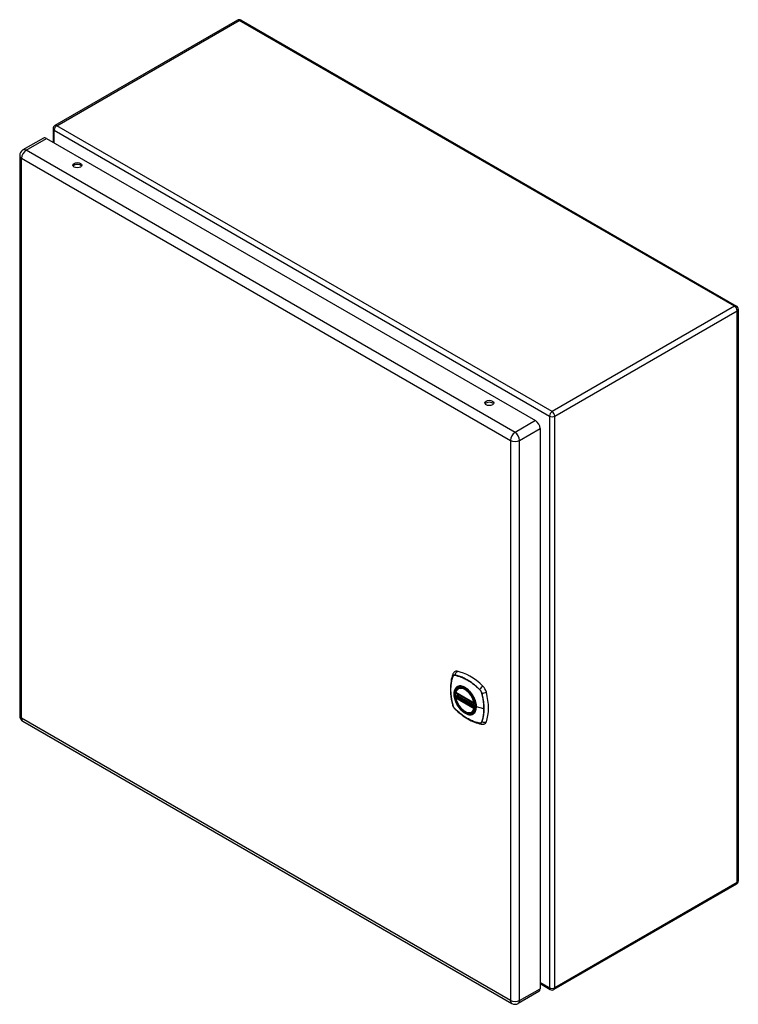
# Model space of a CAD drawing. Header units: inches. Extents: x 90.8 to 107, y 31.6 to 53.9.
import ezdxf

# ---------------------------------------------------------------- set-up
doc = ezdxf.new("R2010")
doc.units = ezdxf.units.IN
doc.header["$LTSCALE"] = 6.835203
doc.header["$MEASUREMENT"] = 0
doc.layers.add('Visible Edges(ANSI)', color=7, linetype='Continuous', lineweight=25)
doc.layers.add('Visible Tangent Edges(ANSI)', color=7, linetype='Continuous', lineweight=25)

msp = doc.modelspace()

# ---------------------------------------------------------------- linework, layer by layer
at = {"layer": 'Visible Edges(ANSI)'}
for p, q in [((95.691, 53.891), (91.567, 51.51)), ((95.775, 53.891), (106.97, 47.427)), ((91.525, 51.437), (91.525, 51.132)), ((91.307, 51.224), (90.844, 50.957)), ((91.38, 51.216), (102.429, 44.837)), ((90.771, 50.83), (90.771, 38.165)), ((107.012, 47.355), (107.012, 34.428)), ((102.532, 44.658), (102.532, 31.993)), ((100.687, 38.785), (100.705, 38.795)), ((100.631, 38.681), (101.045, 38.442)), ((100.631, 38.586), (100.645, 38.594)), ((100.65, 38.606), (100.65, 38.608)), ((100.656, 38.62), (100.697, 38.643)), ((101.057, 38.442), (101.06, 38.445)), ((101, 38.243), (101.018, 38.253)), ((90.844, 38.039), (101.893, 31.66)), ((106.97, 34.355), (102.846, 31.974)), ((102.532, 32.107), (102.762, 31.974)), ((102.502, 31.927), (102.039, 31.66))]:
    msp.add_line(p, q, dxfattribs=at)
at = {"layer": 'Visible Edges(ANSI)', "flags": 128}
for points in [[(100.558, 39.094), (100.546, 39.057), (100.535, 39.02), (100.526, 38.981), (100.519, 38.941), (100.514, 38.901), (100.51, 38.859), (100.508, 38.817), (100.507, 38.775), (100.508, 38.731), (100.51, 38.687), (100.514, 38.643), (100.519, 38.598), (100.526, 38.553), (100.534, 38.507), (100.543, 38.461), (100.554, 38.415)], [(100.601, 39.157), (100.593, 39.15), (100.586, 39.142), (100.574, 39.127), (100.564, 39.11), (100.558, 39.094)], [(100.625, 38.694), (100.63, 38.709), (100.635, 38.723), (100.641, 38.736), (100.648, 38.748), (100.657, 38.759), (100.666, 38.769), (100.676, 38.778), (100.687, 38.785)], [(101, 38.243), (100.989, 38.237), (100.977, 38.233), (100.964, 38.23), (100.951, 38.228), (100.937, 38.227), (100.923, 38.228), (100.909, 38.23), (100.895, 38.234), (100.88, 38.238), (100.865, 38.244), (100.851, 38.251), (100.836, 38.259), (100.821, 38.268), (100.807, 38.279), (100.792, 38.29), (100.778, 38.302), (100.765, 38.315), (100.751, 38.329), (100.738, 38.343), (100.725, 38.359), (100.713, 38.375), (100.702, 38.391), (100.691, 38.409), (100.68, 38.426), (100.671, 38.444), (100.662, 38.462), (100.654, 38.481), (100.646, 38.499), (100.64, 38.518), (100.634, 38.537), (100.629, 38.555), (100.625, 38.574)], [(100.645, 38.594), (100.647, 38.596), (100.649, 38.599), (100.65, 38.603), (100.65, 38.606)], [(100.947, 38.709), (100.966, 38.687), (100.983, 38.663), (101, 38.639), (101.016, 38.613), (101.03, 38.587), (101.043, 38.56), (101.054, 38.533), (101.064, 38.506)], [(100.554, 38.415), (100.559, 38.4), (100.564, 38.386), (100.57, 38.373), (100.577, 38.36), (100.585, 38.347), (100.593, 38.335), (100.603, 38.324), (100.613, 38.313)], [(100.613, 38.313), (100.648, 38.28), (100.683, 38.249), (100.718, 38.219), (100.754, 38.191), (100.79, 38.164), (100.827, 38.139), (100.864, 38.115), (100.901, 38.092), (100.938, 38.072), (100.976, 38.053), (101.014, 38.035), (101.051, 38.02), (101.089, 38.006), (101.127, 37.994), (101.165, 37.984), (101.203, 37.976)], [(101.203, 37.976), (101.22, 37.974), (101.239, 37.974), (101.259, 37.977), (101.269, 37.979), (101.279, 37.982)]]:
    msp.add_lwpolyline(points, dxfattribs=at)
at = {"layer": 'Visible Edges(ANSI)'}
for centre, radius, start, end in [((95.733, 53.818), 0.084, 60, 120), ((91.609, 51.437), 0.084, 120, 180), ((90.917, 50.83), 0.146, 120, 180), ((106.928, 47.355), 0.084, 0, 60), ((100.637, 38.692), 0.0118, 166.5554, 240), ((100.637, 38.576), 0.0118, 120, 190.611), ((100.662, 38.61), 0.0118, 120, 187.8283), ((101.051, 38.453), 0.0118, 240, 300), ((90.917, 38.165), 0.146, 180, 240), ((106.928, 34.428), 0.084, 300, 0), ((102.804, 32.047), 0.084, 240, 300), ((101.966, 31.786), 0.146, 240, 300)]:
    msp.add_arc(centre, radius, start, end, dxfattribs=at)
for centre, major_axis, start_param, end_param in [((91.38, 51.097), (-0.073, 0.126), 5.497787, 6.283185), ((92.072, 50.569), (0.102, 0), 0.378178, 2.763414), ((101.383, 45.193), (0.102, 0), 0.378178, 2.763414), ((102.429, 44.718), (0.073, -0.126), 0.785398, 2.356194), ((100.698, 39.009), (-0.089, 0.153), 5.825423, 6.381985), ((100.948, 38.012), (-0.64, 1.108), 5.170151, 5.825423), ((100.844, 38.514), (-0.157, 0.273), 5.505569, 6.748139), ((101.199, 38.719), (0.089, -0.153), 1.113034, 2.028558), ((100.844, 38.514), (-0.157, 0.273), 0.591177, 1.011803), ((100.461, 38.856), (-0.64, 1.108), 3.599355, 4.254627), ((100.844, 38.514), (0.157, -0.273), 5.818232, 7.060801), ((101.199, 38.14), (0.089, -0.153), 6.184386, 6.740947), ((102.429, 32.053), (0.073, -0.126), 0, 0.785398)]:
    msp.add_ellipse(centre, major_axis=major_axis, ratio=0.57735, start_param=start_param, end_param=end_param, dxfattribs=at)
for centre, major_axis in [((92.072, 50.612), (0.102, 0)), ((101.383, 45.237), (0.102, 0)), ((100.84, 38.512), (-0.16, 0.277))]:
    msp.add_ellipse(centre, major_axis=major_axis, ratio=0.57735, dxfattribs=at)
at = {"layer": 'Visible Tangent Edges(ANSI)'}
for p, q in [((91.609, 51.506), (95.733, 53.887)), ((106.928, 47.423), (95.733, 53.887)), ((102.804, 45.042), (91.609, 51.506)), ((90.917, 50.949), (91.38, 51.216)), ((91.55, 51.403), (102.745, 44.94)), ((91.55, 51.118), (91.55, 51.403)), ((90.814, 50.77), (101.863, 44.391)), ((90.814, 38.106), (90.814, 50.77)), ((101.966, 44.57), (90.917, 50.949)), ((106.928, 47.423), (102.804, 45.042)), ((102.864, 44.94), (106.988, 47.32)), ((106.988, 34.394), (106.988, 47.32)), ((101.328, 45.187), (101.298, 45.205)), ((102.429, 44.837), (101.966, 44.57)), ((102.745, 44.94), (102.745, 32.013)), ((102.864, 32.013), (102.864, 44.94)), ((102.07, 44.391), (102.532, 44.658)), ((101.863, 44.391), (101.863, 31.727)), ((102.07, 31.727), (102.07, 44.391)), ((100.558, 39.049), (100.558, 39.05)), ((100.609, 39.079), (100.61, 39.079)), ((101.164, 38.759), (101.164, 38.759)), ((101.042, 38.448), (100.628, 38.687)), ((100.628, 38.571), (101.042, 38.332)), ((100.637, 38.585), (100.648, 38.592)), ((101.051, 38.346), (100.637, 38.585)), ((100.648, 38.592), (101.062, 38.353)), ((101.066, 38.368), (100.656, 38.605)), ((100.662, 38.619), (100.7, 38.641)), ((101.066, 38.386), (100.662, 38.619)), ((101.216, 38.669), (101.216, 38.669)), ((100.558, 38.409), (100.558, 38.409)), ((100.61, 38.319), (100.609, 38.319)), ((101.062, 38.353), (101.051, 38.346)), ((101.059, 38.45), (101.059, 38.45)), ((101.059, 38.33), (101.061, 38.331)), ((101.262, 38.322), (101.092, 38.366)), ((101.863, 31.727), (90.814, 38.106)), ((101.164, 37.999), (101.164, 37.999)), ((101.216, 38.029), (101.216, 38.029)), ((106.988, 34.394), (102.864, 32.013)), ((102.745, 32.013), (102.532, 32.136)), ((102.07, 31.727), (102.532, 31.993))]:
    msp.add_line(p, q, dxfattribs=at)
at = {"layer": 'Visible Tangent Edges(ANSI)', "flags": 128}
for points in [[(100.557, 39.051), (100.55, 39.03), (100.543, 39.007), (100.537, 38.984), (100.532, 38.961), (100.527, 38.937), (100.523, 38.912), (100.519, 38.887), (100.516, 38.862), (100.514, 38.836), (100.512, 38.81), (100.511, 38.783), (100.511, 38.756), (100.511, 38.729), (100.512, 38.701), (100.514, 38.673), (100.516, 38.644), (100.519, 38.616), (100.523, 38.587), (100.527, 38.558), (100.532, 38.529), (100.537, 38.499), (100.543, 38.469), (100.55, 38.439), (100.557, 38.409)], [(100.558, 38.409), (100.55, 38.439), (100.544, 38.469), (100.538, 38.499), (100.532, 38.528), (100.527, 38.557), (100.523, 38.586), (100.52, 38.615), (100.517, 38.644), (100.515, 38.672), (100.513, 38.7), (100.512, 38.728), (100.512, 38.755), (100.512, 38.782), (100.513, 38.809), (100.515, 38.835), (100.517, 38.861), (100.52, 38.886), (100.523, 38.911), (100.527, 38.935), (100.532, 38.959), (100.538, 38.983), (100.544, 39.005), (100.55, 39.028), (100.558, 39.049)], [(100.61, 39.082), (100.607, 39.082), (100.604, 39.083), (100.601, 39.083), (100.598, 39.083), (100.595, 39.083), (100.592, 39.082), (100.59, 39.082), (100.587, 39.081), (100.584, 39.081), (100.582, 39.08), (100.579, 39.079), (100.577, 39.077), (100.575, 39.076), (100.573, 39.074), (100.571, 39.073), (100.569, 39.071), (100.567, 39.069), (100.565, 39.067), (100.564, 39.064), (100.562, 39.062), (100.561, 39.06), (100.559, 39.057), (100.558, 39.054), (100.557, 39.051)], [(100.558, 39.05), (100.559, 39.052), (100.56, 39.055), (100.561, 39.058), (100.563, 39.06), (100.564, 39.062), (100.566, 39.064), (100.568, 39.067), (100.569, 39.068), (100.571, 39.07), (100.573, 39.072), (100.575, 39.073), (100.578, 39.075), (100.58, 39.076), (100.582, 39.077), (100.585, 39.078), (100.587, 39.079), (100.59, 39.079), (100.592, 39.08), (100.595, 39.08), (100.598, 39.08), (100.601, 39.08), (100.604, 39.08), (100.607, 39.08), (100.609, 39.079)], [(101.166, 38.761), (101.143, 38.782), (101.12, 38.803), (101.098, 38.823), (101.075, 38.842), (101.051, 38.861), (101.028, 38.88), (101.005, 38.897), (100.981, 38.914), (100.958, 38.93), (100.934, 38.946), (100.91, 38.96), (100.887, 38.974), (100.863, 38.987), (100.84, 39), (100.816, 39.012), (100.793, 39.022), (100.77, 39.033), (100.746, 39.042), (100.723, 39.051), (100.7, 39.058), (100.677, 39.066), (100.655, 39.072), (100.632, 39.077), (100.61, 39.082)], [(100.61, 39.079), (100.632, 39.075), (100.655, 39.07), (100.677, 39.063), (100.7, 39.057), (100.723, 39.049), (100.746, 39.04), (100.769, 39.031), (100.793, 39.021), (100.816, 39.01), (100.84, 38.998), (100.863, 38.986), (100.886, 38.973), (100.91, 38.959), (100.933, 38.944), (100.957, 38.929), (100.98, 38.913), (101.004, 38.896), (101.027, 38.878), (101.05, 38.86), (101.074, 38.841), (101.097, 38.821), (101.119, 38.801), (101.142, 38.781), (101.164, 38.759)], [(100.645, 38.809), (100.636, 38.801), (100.628, 38.792), (100.62, 38.782), (100.613, 38.771), (100.607, 38.76), (100.602, 38.747), (100.597, 38.734), (100.593, 38.72), (100.591, 38.705), (100.588, 38.69), (100.587, 38.674), (100.587, 38.657), (100.587, 38.64), (100.588, 38.623), (100.591, 38.605), (100.594, 38.587), (100.597, 38.568), (100.602, 38.549), (100.607, 38.531), (100.613, 38.512), (100.62, 38.493), (100.628, 38.474), (100.636, 38.456), (100.645, 38.438)], [(101.089, 38.368), (101.083, 38.31), (101.066, 38.261), (101.039, 38.224), (101.002, 38.2), (100.958, 38.19), (100.909, 38.196), (100.856, 38.215), (100.803, 38.249), (100.751, 38.294), (100.703, 38.35), (100.662, 38.412), (100.629, 38.48), (100.606, 38.549), (100.593, 38.616), (100.591, 38.679), (100.601, 38.733), (100.622, 38.778), (100.653, 38.81), (100.693, 38.829), (100.739, 38.833), (100.79, 38.822), (100.843, 38.797), (100.896, 38.759), (100.947, 38.709)], [(100.678, 38.828), (100.676, 38.828), (100.675, 38.827), (100.673, 38.827), (100.672, 38.826), (100.671, 38.825), (100.669, 38.825), (100.668, 38.824), (100.666, 38.823), (100.665, 38.822), (100.663, 38.822), (100.662, 38.821), (100.661, 38.82), (100.659, 38.819), (100.658, 38.819), (100.656, 38.818), (100.655, 38.817), (100.654, 38.816), (100.652, 38.815), (100.651, 38.814), (100.65, 38.813), (100.649, 38.812), (100.647, 38.811), (100.646, 38.81), (100.645, 38.809)], [(101, 38.643), (100.988, 38.66), (100.977, 38.676), (100.964, 38.692), (100.951, 38.707), (100.938, 38.722), (100.925, 38.736), (100.911, 38.749), (100.897, 38.762), (100.883, 38.773), (100.868, 38.784), (100.854, 38.794), (100.839, 38.803), (100.825, 38.811), (100.81, 38.818), (100.796, 38.824), (100.781, 38.828), (100.767, 38.832), (100.753, 38.835), (100.74, 38.837), (100.727, 38.837), (100.714, 38.837), (100.701, 38.835), (100.689, 38.832), (100.678, 38.828)], [(101.164, 38.759), (101.167, 38.756), (101.17, 38.753), (101.173, 38.75), (101.176, 38.746), (101.179, 38.743), (101.181, 38.74), (101.184, 38.736), (101.187, 38.733), (101.189, 38.729), (101.192, 38.725), (101.194, 38.721), (101.196, 38.718), (101.198, 38.714), (101.2, 38.71), (101.203, 38.706), (101.204, 38.702), (101.206, 38.698), (101.208, 38.694), (101.21, 38.69), (101.211, 38.686), (101.213, 38.682), (101.214, 38.678), (101.215, 38.673), (101.216, 38.669)], [(101.218, 38.67), (101.217, 38.674), (101.216, 38.678), (101.215, 38.682), (101.213, 38.686), (101.212, 38.69), (101.21, 38.694), (101.208, 38.699), (101.207, 38.703), (101.205, 38.707), (101.203, 38.711), (101.2, 38.715), (101.198, 38.719), (101.196, 38.723), (101.193, 38.727), (101.191, 38.73), (101.188, 38.734), (101.186, 38.738), (101.183, 38.741), (101.18, 38.745), (101.177, 38.748), (101.175, 38.751), (101.172, 38.755), (101.169, 38.758), (101.166, 38.761)], [(100.645, 38.594), (100.645, 38.594), (100.645, 38.594), (100.645, 38.594), (100.645, 38.594), (100.645, 38.594), (100.645, 38.594), (100.645, 38.594), (100.645, 38.594), (100.645, 38.594), (100.645, 38.594), (100.645, 38.594), (100.645, 38.594), (100.645, 38.594), (100.645, 38.594), (100.645, 38.594), (100.645, 38.594), (100.645, 38.594), (100.645, 38.594), (100.645, 38.594), (100.645, 38.594), (100.645, 38.594), (100.645, 38.594), (100.645, 38.594), (100.645, 38.594)], [(100.645, 38.594), (100.645, 38.594), (100.645, 38.594), (100.645, 38.594), (100.645, 38.594), (100.645, 38.594), (100.645, 38.594), (100.645, 38.593), (100.645, 38.593), (100.645, 38.593), (100.645, 38.593), (100.645, 38.593), (100.645, 38.593), (100.645, 38.593), (100.645, 38.593), (100.645, 38.593), (100.645, 38.593), (100.646, 38.593), (100.646, 38.593), (100.646, 38.593), (100.646, 38.593), (100.646, 38.593), (100.646, 38.593), (100.647, 38.593), (100.647, 38.593)], [(100.647, 38.593), (100.647, 38.593), (100.647, 38.593), (100.647, 38.592), (100.647, 38.592), (100.647, 38.592), (100.647, 38.592), (100.647, 38.592), (100.647, 38.592), (100.647, 38.592), (100.647, 38.592), (100.647, 38.592), (100.647, 38.592), (100.648, 38.592), (100.648, 38.592), (100.648, 38.592), (100.648, 38.592), (100.648, 38.592), (100.648, 38.592), (100.648, 38.592), (100.648, 38.592), (100.648, 38.592), (100.648, 38.592), (100.648, 38.592), (100.648, 38.592)], [(100.65, 38.607), (100.65, 38.607), (100.65, 38.607), (100.65, 38.607), (100.65, 38.607), (100.65, 38.607), (100.65, 38.607), (100.65, 38.607), (100.65, 38.606), (100.65, 38.606), (100.65, 38.606), (100.65, 38.606), (100.65, 38.606), (100.65, 38.606), (100.65, 38.606), (100.65, 38.606), (100.65, 38.606), (100.65, 38.606), (100.65, 38.606), (100.65, 38.606), (100.65, 38.606), (100.65, 38.606), (100.65, 38.606), (100.65, 38.606), (100.65, 38.606)], [(100.654, 38.606), (100.653, 38.606), (100.653, 38.606), (100.653, 38.606), (100.653, 38.606), (100.653, 38.607), (100.652, 38.607), (100.652, 38.607), (100.652, 38.607), (100.652, 38.607), (100.652, 38.607), (100.652, 38.607), (100.652, 38.607), (100.651, 38.607), (100.651, 38.607), (100.651, 38.607), (100.651, 38.607), (100.651, 38.607), (100.651, 38.607), (100.651, 38.607), (100.651, 38.607), (100.651, 38.607), (100.651, 38.607), (100.651, 38.607), (100.65, 38.607)], [(100.656, 38.605), (100.656, 38.605), (100.656, 38.605), (100.656, 38.605), (100.656, 38.605), (100.656, 38.605), (100.656, 38.605), (100.656, 38.605), (100.655, 38.605), (100.655, 38.605), (100.655, 38.605), (100.655, 38.605), (100.655, 38.606), (100.655, 38.606), (100.655, 38.606), (100.655, 38.606), (100.654, 38.606), (100.654, 38.606), (100.654, 38.606), (100.654, 38.606), (100.654, 38.606), (100.654, 38.606), (100.654, 38.606), (100.654, 38.606), (100.654, 38.606)], [(101.033, 38.585), (101.032, 38.587), (101.031, 38.59), (101.029, 38.592), (101.028, 38.595), (101.027, 38.597), (101.025, 38.6), (101.024, 38.602), (101.023, 38.605), (101.021, 38.607), (101.02, 38.609), (101.019, 38.612), (101.017, 38.614), (101.016, 38.617), (101.014, 38.619), (101.013, 38.621), (101.012, 38.624), (101.01, 38.626), (101.009, 38.629), (101.007, 38.631), (101.006, 38.633), (101.004, 38.636), (101.003, 38.638), (101.001, 38.64), (101, 38.643)], [(101.092, 38.366), (101.091, 38.374), (101.091, 38.383), (101.091, 38.391), (101.09, 38.4), (101.089, 38.409), (101.088, 38.418), (101.086, 38.427), (101.085, 38.436), (101.083, 38.445), (101.081, 38.455), (101.079, 38.464), (101.076, 38.473), (101.074, 38.483), (101.071, 38.492), (101.068, 38.501), (101.065, 38.511), (101.062, 38.52), (101.058, 38.529), (101.054, 38.539), (101.05, 38.548), (101.046, 38.557), (101.042, 38.567), (101.038, 38.576), (101.033, 38.585)], [(101.216, 38.669), (101.22, 38.654), (101.224, 38.639), (101.227, 38.624), (101.23, 38.609), (101.233, 38.594), (101.236, 38.58), (101.239, 38.565), (101.242, 38.55), (101.244, 38.535), (101.247, 38.521), (101.249, 38.506), (101.251, 38.491), (101.253, 38.477), (101.254, 38.463), (101.256, 38.448), (101.257, 38.434), (101.258, 38.42), (101.259, 38.405), (101.26, 38.391), (101.261, 38.377), (101.262, 38.364), (101.262, 38.35), (101.262, 38.336), (101.262, 38.322)], [(101.218, 38.028), (101.225, 38.049), (101.232, 38.072), (101.238, 38.094), (101.243, 38.118), (101.248, 38.142), (101.252, 38.166), (101.256, 38.191), (101.259, 38.217), (101.261, 38.243), (101.262, 38.269), (101.263, 38.296), (101.264, 38.322), (101.263, 38.35), (101.262, 38.378), (101.261, 38.406), (101.259, 38.434), (101.256, 38.463), (101.252, 38.492), (101.248, 38.521), (101.243, 38.55), (101.238, 38.58), (101.232, 38.61), (101.225, 38.64), (101.218, 38.67)], [(100.557, 38.409), (100.558, 38.405), (100.559, 38.401), (100.561, 38.397), (100.562, 38.393), (100.564, 38.389), (100.565, 38.385), (100.567, 38.38), (100.569, 38.376), (100.571, 38.372), (100.573, 38.368), (100.575, 38.364), (100.577, 38.36), (100.579, 38.356), (100.582, 38.352), (100.584, 38.349), (100.587, 38.345), (100.59, 38.341), (100.592, 38.338), (100.595, 38.334), (100.598, 38.331), (100.601, 38.327), (100.604, 38.324), (100.607, 38.321), (100.61, 38.318)], [(100.609, 38.319), (100.607, 38.322), (100.604, 38.325), (100.601, 38.328), (100.598, 38.332), (100.595, 38.335), (100.592, 38.338), (100.59, 38.342), (100.587, 38.346), (100.585, 38.349), (100.582, 38.353), (100.58, 38.357), (100.578, 38.361), (100.575, 38.364), (100.573, 38.368), (100.571, 38.372), (100.569, 38.376), (100.568, 38.38), (100.566, 38.384), (100.564, 38.388), (100.563, 38.392), (100.561, 38.397), (100.56, 38.401), (100.559, 38.405), (100.558, 38.409)], [(101.164, 37.999), (101.142, 38.003), (101.119, 38.009), (101.097, 38.015), (101.074, 38.022), (101.051, 38.029), (101.028, 38.038), (101.005, 38.047), (100.981, 38.057), (100.958, 38.068), (100.934, 38.08), (100.911, 38.092), (100.888, 38.105), (100.864, 38.119), (100.841, 38.134), (100.817, 38.149), (100.794, 38.166), (100.77, 38.182), (100.747, 38.2), (100.723, 38.218), (100.7, 38.237), (100.677, 38.257), (100.655, 38.277), (100.632, 38.298), (100.61, 38.319)], [(100.61, 38.318), (100.632, 38.297), (100.655, 38.276), (100.677, 38.256), (100.7, 38.236), (100.724, 38.218), (100.747, 38.199), (100.77, 38.182), (100.794, 38.165), (100.817, 38.149), (100.841, 38.133), (100.864, 38.119), (100.888, 38.105), (100.911, 38.091), (100.935, 38.079), (100.959, 38.067), (100.982, 38.056), (101.005, 38.046), (101.029, 38.037), (101.052, 38.028), (101.075, 38.02), (101.098, 38.013), (101.121, 38.007), (101.143, 38.002), (101.166, 37.997)], [(100.645, 38.438), (100.646, 38.435), (100.647, 38.433), (100.649, 38.43), (100.65, 38.428), (100.651, 38.425), (100.652, 38.423), (100.654, 38.42), (100.655, 38.418), (100.656, 38.416), (100.658, 38.413), (100.659, 38.411), (100.661, 38.408), (100.662, 38.406), (100.663, 38.404), (100.665, 38.401), (100.666, 38.399), (100.668, 38.396), (100.669, 38.394), (100.671, 38.392), (100.672, 38.389), (100.673, 38.387), (100.675, 38.385), (100.676, 38.382), (100.678, 38.38)], [(100.678, 38.38), (100.689, 38.363), (100.701, 38.347), (100.714, 38.331), (100.727, 38.315), (100.74, 38.301), (100.754, 38.287), (100.767, 38.274), (100.781, 38.261), (100.796, 38.25), (100.81, 38.239), (100.825, 38.229), (100.839, 38.22), (100.854, 38.212), (100.868, 38.205), (100.883, 38.199), (100.897, 38.194), (100.911, 38.191), (100.925, 38.188), (100.938, 38.186), (100.951, 38.186), (100.964, 38.186), (100.977, 38.188), (100.988, 38.19), (101, 38.194)], [(101.033, 38.213), (101.038, 38.217), (101.042, 38.221), (101.046, 38.226), (101.05, 38.231), (101.054, 38.235), (101.058, 38.241), (101.062, 38.246), (101.065, 38.251), (101.068, 38.257), (101.071, 38.263), (101.074, 38.269), (101.076, 38.276), (101.079, 38.282), (101.081, 38.289), (101.083, 38.296), (101.085, 38.303), (101.086, 38.31), (101.088, 38.318), (101.089, 38.325), (101.09, 38.333), (101.091, 38.341), (101.091, 38.349), (101.091, 38.357), (101.092, 38.366)], [(101.062, 38.353), (101.062, 38.353), (101.062, 38.353), (101.062, 38.353), (101.062, 38.353), (101.062, 38.353), (101.062, 38.353), (101.063, 38.353), (101.063, 38.353), (101.063, 38.353), (101.063, 38.353), (101.063, 38.352), (101.063, 38.352), (101.063, 38.352), (101.063, 38.352), (101.063, 38.352), (101.063, 38.352), (101.063, 38.352), (101.063, 38.352), (101.063, 38.352), (101.063, 38.352), (101.063, 38.352), (101.063, 38.352), (101.063, 38.352), (101.064, 38.352)], [(101.064, 38.506), (101.066, 38.5), (101.068, 38.494), (101.07, 38.488), (101.072, 38.482), (101.073, 38.476), (101.075, 38.47), (101.076, 38.464), (101.078, 38.458), (101.079, 38.453), (101.08, 38.447), (101.081, 38.441), (101.082, 38.435), (101.083, 38.429), (101.084, 38.424), (101.085, 38.418), (101.086, 38.412), (101.087, 38.406), (101.087, 38.401), (101.088, 38.395), (101.088, 38.39), (101.088, 38.384), (101.088, 38.379), (101.089, 38.373), (101.089, 38.368)], [(101.064, 38.352), (101.064, 38.352), (101.064, 38.352), (101.064, 38.352), (101.064, 38.352), (101.064, 38.352), (101.064, 38.352), (101.064, 38.352), (101.064, 38.352), (101.064, 38.352), (101.064, 38.352), (101.064, 38.352), (101.064, 38.352), (101.064, 38.352), (101.064, 38.352), (101.064, 38.352), (101.064, 38.352), (101.064, 38.351), (101.064, 38.351), (101.064, 38.351), (101.064, 38.351), (101.064, 38.351), (101.064, 38.351), (101.064, 38.351), (101.064, 38.351)], [(101.262, 38.322), (101.262, 38.309), (101.262, 38.296), (101.262, 38.282), (101.261, 38.269), (101.26, 38.256), (101.259, 38.243), (101.258, 38.23), (101.257, 38.217), (101.256, 38.204), (101.254, 38.192), (101.253, 38.179), (101.251, 38.167), (101.249, 38.155), (101.247, 38.142), (101.244, 38.13), (101.242, 38.119), (101.239, 38.107), (101.236, 38.095), (101.233, 38.084), (101.23, 38.073), (101.227, 38.061), (101.223, 38.05), (101.22, 38.04), (101.216, 38.029)], [(101, 38.194), (101.001, 38.195), (101.003, 38.195), (101.004, 38.196), (101.006, 38.197), (101.007, 38.197), (101.009, 38.198), (101.01, 38.199), (101.012, 38.199), (101.013, 38.2), (101.014, 38.201), (101.016, 38.202), (101.017, 38.202), (101.019, 38.203), (101.02, 38.204), (101.021, 38.205), (101.023, 38.206), (101.024, 38.207), (101.025, 38.208), (101.027, 38.209), (101.028, 38.209), (101.029, 38.21), (101.031, 38.211), (101.032, 38.212), (101.033, 38.213)], [(101.216, 38.029), (101.215, 38.026), (101.214, 38.023), (101.213, 38.021), (101.211, 38.018), (101.21, 38.016), (101.208, 38.014), (101.206, 38.012), (101.204, 38.01), (101.203, 38.008), (101.2, 38.006), (101.198, 38.005), (101.196, 38.003), (101.194, 38.002), (101.192, 38.001), (101.189, 38), (101.187, 37.999), (101.184, 37.999), (101.181, 37.998), (101.179, 37.998), (101.176, 37.998), (101.173, 37.998), (101.17, 37.998), (101.167, 37.998), (101.164, 37.999)], [(101.166, 37.997), (101.169, 37.997), (101.172, 37.996), (101.175, 37.996), (101.177, 37.996), (101.18, 37.996), (101.183, 37.997), (101.186, 37.997), (101.188, 37.998), (101.191, 37.998), (101.193, 37.999), (101.196, 38), (101.198, 38.002), (101.2, 38.003), (101.203, 38.005), (101.205, 38.006), (101.207, 38.008), (101.208, 38.01), (101.21, 38.012), (101.212, 38.014), (101.213, 38.017), (101.215, 38.019), (101.216, 38.022), (101.217, 38.025), (101.218, 38.028)]]:
    msp.add_lwpolyline(points, dxfattribs=at)
at = {"layer": 'Visible Tangent Edges(ANSI)'}
for centre, major_axis, ratio, start_param, end_param in [((95.733, 53.818), (-0.042, 0.0727), 0.57735, 5.497787, 6.283185), ((95.733, 53.818), (0.042, 0.0727), 0.57735, 0, 0.785398), ((91.609, 51.437), (-0.084, 0), 0.57735, 0, 0.785398), ((91.609, 51.437), (0.042, 0.0727), 0.57735, 0.785398, 2.356194), ((91.609, 51.437), (-0.042, 0.0727), 0.57735, 5.497787, 6.283185), ((90.917, 50.83), (-0.146, 0), 0.57735, 0, 0.785398), ((90.917, 50.83), (-0.073, -0.126), 0.57735, 3.926991, 5.497787), ((90.917, 50.83), (-0.073, 0.126), 0.57735, 5.497787, 6.283185), ((106.928, 47.355), (0.042, 0.0727), 0.57735, 0, 0.785398), ((106.928, 47.355), (0.042, -0.0727), 0.57735, 0.785398, 2.356194), ((106.928, 47.355), (0.084, 0), 0.57735, 5.497787, 6.283185), ((102.804, 44.974), (-0.042, -0.0727), 0.57735, 3.926991, 5.497787), ((102.804, 44.974), (0.042, -0.0727), 0.57735, 0.785398, 2.356194), ((102.804, 44.974), (0.084, 0), 0.57735, 3.926991, 5.497787), ((101.966, 44.451), (0.073, 0.126), 0.57735, 0.785398, 2.356194), ((101.966, 44.451), (-0.073, 0.126), 0.57735, 3.926991, 5.497787), ((101.966, 44.451), (-0.146, 0), 0.57735, 0.785398, 2.356194), ((100.669, 39.055), (-0.111, 0.039), 0.732433, 0, 0.489359), ((100.566, 39.052), (0.00929, -0.00325), 0.728939, 3.628045, 3.868691), ((100.617, 39.081), (0.00187, 0.00966), 0.73228, 1.612785, 1.853431), ((100.695, 39.07), (-0.021, -0.116), 0.732433, 3.838794, 4.748151), ((100.843, 38.514), (-0.173, 0.3), 0.57735, 5.055237, 10.652726), ((100.835, 38.509), (-0.151, 0.261), 0.57735, 4.164956, 6.830618), ((100.844, 38.514), (-0.156, 0.271), 0.57735, 5.015044, 6.283185), ((101.17, 38.761), (-0.00681, -0.0071), 0.362844, 5.090715, 5.331361), ((101.225, 38.765), (-0.0822, -0.0848), 0.360844, 4.183447, 5.092804), ((100.637, 38.692), (-0.0115, 0.0027), 0.697177, 0, 0.936254), ((100.637, 38.576), (-0.0116, -0.0022), 0.424984, 0, 0.691657), ((100.637, 38.692), (-0.0059, -0.0102), 0.57735, 5.497787, 6.283185), ((100.637, 38.576), (-0.0059, -0.0102), 0.57735, 3.926991, 5.497787), ((100.835, 38.509), (0.151, -0.261), 0.57735, 4.164956, 6.830618), ((100.637, 38.576), (-0.0059, 0.0102), 0.57735, 5.497787, 6.283185), ((100.639, 38.604), (0.0018, -0.0117), 0.983841, 0.332621, 1.648576), ((100.645, 38.603), (0.0039, 0.0112), 0.653911, 3.808835, 5.235416), ((100.648, 38.602), (0.0059, 0.0102), 0.57735, 3.926991, 5.335914), ((100.662, 38.61), (-0.0117, -0.0016), 0.470841, 0, 0.203742), ((100.662, 38.61), (-0.0059, -0.0102), 0.57735, 3.926991, 5.351326), ((100.662, 38.61), (-0.0059, 0.0102), 0.57735, 5.497787, 6.283185), ((100.844, 38.514), (-0.156, 0.271), 0.57735, 4.164956, 4.409734), ((101.221, 38.674), (-0.00956, -0.00235), 0.362844, 0.951824, 1.19247), ((101.251, 38.719), (-0.115, -0.029), 0.360844, 1.190381, 2.099738), ((100.669, 38.444), (-0.115, -0.029), 0.360844, 0, 0.144706), ((100.566, 38.412), (-0.00955, -0.00239), 0.366185, 0.145032, 0.385678), ((100.617, 38.325), (-0.00685, -0.00707), 0.366185, 5.897507, 6.138153), ((100.695, 38.398), (-0.0822, -0.0848), 0.360844, 6.13848, 6.283185), ((100.844, 38.514), (0.156, -0.271), 0.57735, 0, 0.547433), ((101.051, 38.453), (-0.0116, -0.0022), 0.424984, 0.691657, 2.262454), ((101.051, 38.453), (-0.0059, -0.0102), 0.57735, 5.497787, 6.283185), ((101.051, 38.337), (0.0059, 0.0102), 0.57735, 0.785398, 2.356194), ((101.051, 38.337), (0.0115, -0.0027), 0.697177, 4.077847, 5.648643), ((101.051, 38.337), (0.0059, -0.0102), 0.57735, 0.547433, 2.356194), ((101.051, 38.453), (0.0059, -0.0102), 0.57735, 0, 1.023363), ((101.062, 38.363), (-0.0059, -0.0102), 0.57735, 0.785398, 1.098876), ((101.065, 38.361), (-0.00748, -0.00914), 0.482831, 0.869292, 0.970218), ((101.093, 38.368), (-0.00492, 0), 0.57735, 0.141897, 1.156289), ((90.917, 38.165), (-0.146, 0), 0.57735, 0, 0.785398), ((90.917, 38.165), (-0.073, -0.126), 0.57735, 5.497787, 6.283185), ((101.17, 38.005), (0.00183, 0.00967), 0.728939, 2.414494, 2.65514), ((101.225, 38.092), (-0.021, -0.116), 0.732433, 5.793826, 6.283185), ((101.221, 38.034), (-0.0093, 0.00321), 0.73228, 1.288161, 1.528808), ((101.251, 38.108), (-0.111, 0.039), 0.732433, 1.535035, 2.444392), ((106.928, 34.428), (0.042, -0.0727), 0.57735, 0, 0.785398), ((106.928, 34.428), (0.084, 0), 0.57735, 5.497787, 6.283185), ((102.804, 32.047), (-0.084, 0), 0.57735, 0.785398, 2.356194), ((102.804, 32.047), (-0.042, -0.0727), 0.57735, 5.497787, 6.283185), ((102.804, 32.047), (0.042, -0.0727), 0.57735, 0, 0.785398), ((101.966, 31.786), (-0.073, -0.126), 0.57735, 5.497787, 6.283185), ((101.966, 31.786), (0.146, 0), 0.57735, 3.926991, 5.497787), ((101.966, 31.786), (0.073, -0.126), 0.57735, 0, 0.785398)]:
    msp.add_ellipse(centre, major_axis=major_axis, ratio=ratio, start_param=start_param, end_param=end_param, dxfattribs=at)
for centre, major_axis in [((100.843, 38.514), (0.171, -0.296)), ((100.84, 38.512), (-0.163, 0.282)), ((100.84, 38.512), (0.162, -0.281))]:
    msp.add_ellipse(centre, major_axis=major_axis, ratio=0.57735, dxfattribs=at)

doc.saveas('drawing.dxf')
